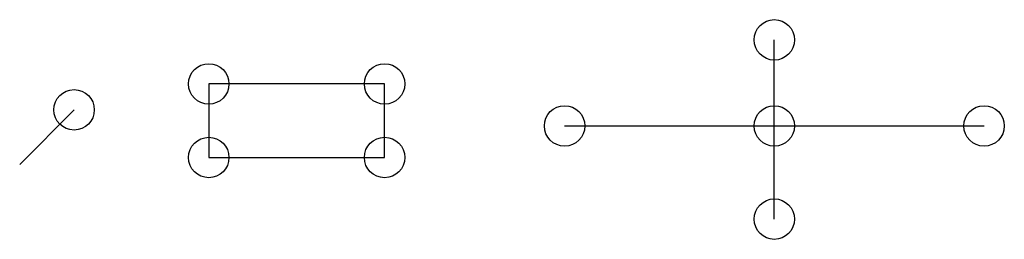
# Model space of a CAD drawing. Header units: millimetres. Extents: x 1227 to 22822, y -671 to 4151.
import ezdxf

# ---------------------------------------------------------------- set-up
doc = ezdxf.new("R2010")
doc.units = ezdxf.units.MM

msp = doc.modelspace()

# ---------------------------------------------------------------- linework, layer by layer
for p, q in [((17778, -227), (17778, 3708)), ((1227, 970), (2420, 2172)), ((13179, 1818), (22378, 1818))]:
    msp.add_line(p, q)
msp.add_lwpolyline([(5374, 1126), (9231, 1126), (9231, 2740), (5374, 2740)], close=True)
for centre in [(17778, 3708), (5374, 2740), (9231, 2740), (2420, 2172), (13179, 1818), (17778, 1818), (22378, 1818), (5374, 1126), (9231, 1126), (17778, -227)]:
    msp.add_circle(centre, 444)

doc.saveas('drawing.dxf')
